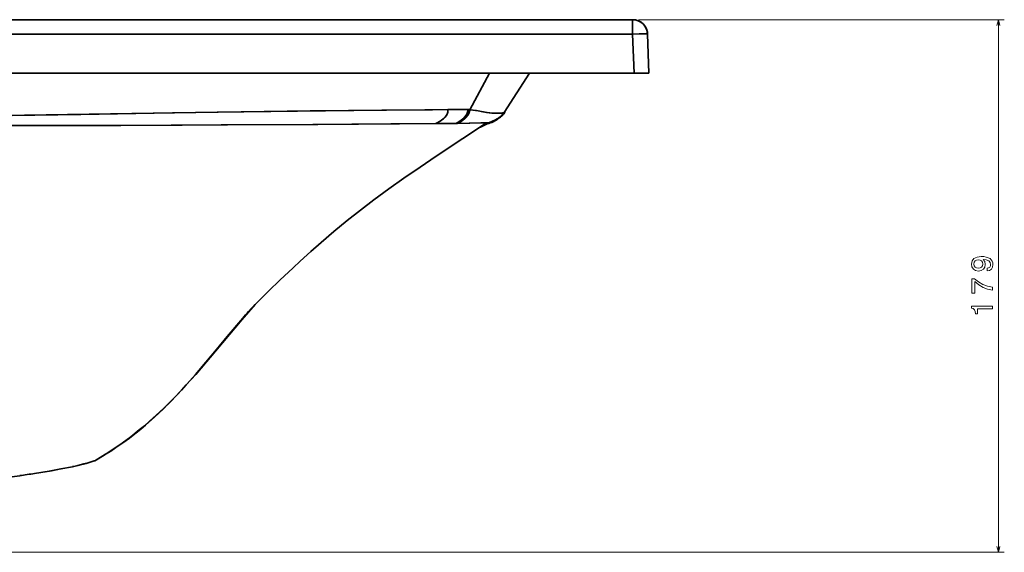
# Model space of a CAD drawing. Extents: x 219 to 1943, y 54 to 1421.
# Tile 4 of 7: x 759 to 1089, y 1007 to 1186. Entities that reach past the tile are written whole.
import ezdxf

# ---------------------------------------------------------------- set-up
doc = ezdxf.new("R2010")
doc.units = 0

msp = doc.modelspace()

# ---------------------------------------------------------------- linework, layer by layer
at = {"color": 7, "lineweight": 35}
for p, q in [((409.82, 1186.24), (779.59, 1186.24)), ((964.69, 1186.24), (594.52, 1186.24)), ((594.52, 1186.24), (964.69, 1186.24)), ((594.52, 1181.42), (964.69, 1181.42)), ((594.52, 1181.42), (964.69, 1181.42)), ((965.15, 1168.24), (594.52, 1168.24)), ((947.23, 1168.24), (594.52, 1168.24)), ((594.52, 1168.24), (965.15, 1168.24))]:
    msp.add_line(p, q, dxfattribs=at)
at = {"color": 7, "lineweight": 35, "ltscale": 0.120639}
msp.add_line((964.69, 1181.42), (964.69, 1186.24), dxfattribs=at)
msp.add_line((964.69, 1181.42), (964.69, 1186.24), dxfattribs=at)
msp.add_line((964.69, 1181.42), (964.69, 1186.24), dxfattribs=at)
at = {"color": 7, "lineweight": 13}
for p, q in [((966.69, 1186.24), (1089.44, 1186.24)), ((1087.44, 1007.48), (1087.44, 1186.24)), ((627.02, 1007.48), (1089.44, 1007.48))]:
    msp.add_line(p, q, dxfattribs=at)
at = {"color": 7, "lineweight": 35, "ltscale": 0.329562}
for p, q in [((964.69, 1181.42), (965.15, 1168.24)), ((964.69, 1181.42), (965.15, 1168.24)), ((970.15, 1168.24), (969.69, 1181.42)), ((970.15, 1168.24), (969.69, 1181.42)), ((970.15, 1168.24), (969.69, 1181.42)), ((969.69, 1181.42), (970.15, 1168.24))]:
    msp.add_line(p, q, dxfattribs=at)
at = {"color": 7, "lineweight": 35, "ltscale": 0.347147}
msp.add_line((910.04, 1156.03), (916.66, 1168.24), dxfattribs=at)
msp.add_line((910.04, 1156.03), (916.66, 1168.24), dxfattribs=at)
at = {"color": 7, "lineweight": 35, "ltscale": 0.391681}
msp.add_line((930.03, 1168.24), (921.54, 1155.07), dxfattribs=at)
msp.add_line((930.03, 1168.24), (921.54, 1155.07), dxfattribs=at)
at = {"color": 7, "lineweight": 35, "ltscale": 0.305412}
msp.add_line((947.23, 1168.24), (959.45, 1168.24), dxfattribs=at)
at = {"color": 7, "lineweight": 35, "ltscale": 0.000250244}
msp.add_line((959.45, 1168.24), (959.44, 1168.24), dxfattribs=at)
at = {"color": 7, "lineweight": 35, "ltscale": 0.267505}
msp.add_line((970.15, 1168.24), (959.45, 1168.24), dxfattribs=at)
msp.add_line((970.15, 1168.24), (959.45, 1168.24), dxfattribs=at)
at = {"color": 7, "lineweight": 35, "ltscale": 0.124924}
msp.add_line((965.15, 1168.24), (970.15, 1168.24), dxfattribs=at)
at = {"color": 7, "lineweight": 35, "ltscale": 0.124921}
msp.add_line((965.15, 1168.24), (970.15, 1168.24), dxfattribs=at)
at = {"color": 7, "lineweight": 35, "ltscale": 0.007675}
msp.add_line((909.43, 1156.07), (909.74, 1156.06), dxfattribs=at)
msp.add_line((909.43, 1156.07), (909.74, 1156.06), dxfattribs=at)
at = {"color": 7, "lineweight": 35, "ltscale": 0.007679}
msp.add_line((909.74, 1156.06), (910.04, 1156.03), dxfattribs=at)
msp.add_line((909.74, 1156.06), (910.04, 1156.03), dxfattribs=at)
at = {"color": 7, "lineweight": 35, "ltscale": 0.002923}
for p, q in [((910.04, 1156.03), (910.02, 1155.92)), ((910.02, 1155.92), (910.04, 1156.03))]:
    msp.add_line(p, q, dxfattribs=at)
at = {"color": 7, "lineweight": 35, "ltscale": 0.007557}
for p, q in [((905.64, 1151.45), (905.33, 1151.44)), ((905.33, 1151.44), (905.64, 1151.45))]:
    msp.add_line(p, q, dxfattribs=at)
at = {"color": 7, "lineweight": 35, "ltscale": 0.007567}
for p, q in [((905.94, 1151.45), (905.64, 1151.45)), ((905.64, 1151.45), (905.94, 1151.45))]:
    msp.add_line(p, q, dxfattribs=at)
at = {"color": 7, "lineweight": 35, "ltscale": 0.001458}
for p, q in [((905.99, 1151.47), (905.94, 1151.45)), ((905.94, 1151.45), (905.99, 1151.47))]:
    msp.add_line(p, q, dxfattribs=at)
at = {"color": 7, "lineweight": 35, "ltscale": 0.000432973}
msp.add_line((915.53, 1151.61), (915.51, 1151.61), dxfattribs=at)
at = {"color": 7, "lineweight": 35, "ltscale": 0.005344}
msp.add_line((783.91, 1038.14), (784.11, 1038.22), dxfattribs=at)
at = {"color": 7, "lineweight": 35, "ltscale": 0.005343}
msp.add_line((784.11, 1038.22), (783.91, 1038.14), dxfattribs=at)
at = {"color": 7, "lineweight": 35}
for points in [[(964.69, 1186.24), (965.46, 1186.18), (966.21, 1186.01), (966.92, 1185.72), (967.58, 1185.32), (968.18, 1184.83), (968.69, 1184.25), (969.1, 1183.6), (969.41, 1182.89), (969.61, 1182.15), (969.69, 1181.42)], [(964.69, 1181.42), (967.67, 1181.49), (969.03, 1181.48), (969.51, 1181.46), (969.66, 1181.43), (969.68, 1181.43), (969.69, 1181.42), (969.69, 1181.42), (969.69, 1181.42)], [(969.69, 1181.42), (969.69, 1181.42), (969.69, 1181.42), (969.68, 1181.43), (969.57, 1181.45), (969.03, 1181.48), (968.37, 1181.49), (966.86, 1181.47), (964.69, 1181.42)], [(969.69, 1181.42), (969.69, 1181.42), (969.69, 1181.42), (969.68, 1181.43), (969.65, 1181.44), (969.35, 1181.47), (968.84, 1181.48), (967.45, 1181.48), (964.69, 1181.42)], [(594.52, 1152.75), (625.34, 1152.88), (656.15, 1153.04), (686.97, 1153.27), (717.78, 1153.57), (748.6, 1153.96), (779.41, 1154.43), (810.22, 1154.94), (841.03, 1155.41), (856.44, 1155.62), (882.12, 1155.87), (894.95, 1155.98), (897.52, 1156.01), (902.65, 1156.08)], [(594.52, 1152.75), (643.02, 1152.97), (682.77, 1153.23), (721.34, 1153.61), (745.96, 1153.93), (789.39, 1154.59), (825.25, 1155.18), (852.24, 1155.57), (880.48, 1155.85), (896.17, 1155.99), (902.65, 1156.08)], [(902.65, 1156.08), (902.65, 1155.52), (902.62, 1155.23), (902.51, 1154.82), (902.38, 1154.51), (902.22, 1154.2), (901.99, 1153.88), (901.74, 1153.57), (901.17, 1153), (900.53, 1152.48), (899.88, 1152.03), (898.91, 1151.49), (898.65, 1151.37)], [(898.65, 1151.37), (899.35, 1151.71), (899.87, 1152.02), (900.44, 1152.41), (901.08, 1152.92), (901.67, 1153.49), (902.16, 1154.12), (902.36, 1154.45), (902.5, 1154.79), (902.61, 1155.22), (902.65, 1155.51), (902.65, 1156.08)], [(902.65, 1156.08), (905.81, 1156.14), (907.4, 1156.14), (909.43, 1156.07)], [(902.65, 1156.08), (906.04, 1156.14), (907.4, 1156.14), (909.43, 1156.07)], [(909.43, 1156.07), (909.36, 1155.52), (909.3, 1155.24), (909.16, 1154.83), (908.83, 1154.21), (908.34, 1153.59), (907.76, 1153.01), (907.14, 1152.5), (906.52, 1152.07), (906.02, 1151.77), (905.33, 1151.44)], [(905.33, 1151.44), (906.01, 1151.77), (906.51, 1152.07), (907.06, 1152.44), (907.68, 1152.94), (908.27, 1153.51), (908.77, 1154.13), (908.98, 1154.46), (909.15, 1154.79), (909.29, 1155.22), (909.36, 1155.51), (909.43, 1156.07)], [(909.74, 1156.06), (909.66, 1155.5), (909.59, 1155.23), (909.44, 1154.81), (909.11, 1154.2), (908.62, 1153.58), (908.04, 1153.01), (907.42, 1152.5), (906.81, 1152.07), (906.31, 1151.77), (905.64, 1151.45)], [(905.64, 1151.45), (906.33, 1151.78), (906.78, 1152.05), (907.36, 1152.46), (907.95, 1152.93), (908.55, 1153.5), (909.06, 1154.13), (909.42, 1154.76), (909.58, 1155.18), (909.65, 1155.47), (909.74, 1156.06)], [(910.02, 1155.92), (909.9, 1155.39), (909.65, 1154.73), (909.31, 1154.15), (908.83, 1153.55), (908.29, 1153.01), (907.71, 1152.52), (907.13, 1152.1), (906.69, 1151.82), (905.99, 1151.47)], [(905.99, 1151.47), (906.67, 1151.81), (907.1, 1152.08), (907.85, 1152.64), (908.6, 1153.31), (908.94, 1153.68), (909.25, 1154.07), (909.62, 1154.67), (909.9, 1155.36), (910.02, 1155.92)], [(909.59, 1154.6), (909.19, 1153.98), (908.61, 1153.32), (908.45, 1153.16)], [(910.04, 1156.03), (912.25, 1155.73), (914.36, 1155.35), (915.65, 1155.1), (916.79, 1154.94), (917.37, 1154.89), (918.42, 1154.86), (920.12, 1154.86), (920.84, 1154.89), (921.11, 1154.92), (921.35, 1154.98), (921.54, 1155.07)], [(921.54, 1155.07), (921.16, 1154.93), (920.89, 1154.89), (920.15, 1154.86), (918.78, 1154.85), (917.77, 1154.87), (916.56, 1154.96), (915.19, 1155.19), (912.82, 1155.63), (910.12, 1156.02), (910.04, 1156.03)], [(921.33, 1154.77), (921.06, 1154.41), (920.4, 1153.74), (920.02, 1153.44), (919.23, 1152.94), (918.69, 1152.64), (917.63, 1152.15), (916.6, 1151.71)], [(917.85, 1152.25), (918.72, 1152.66), (919.17, 1152.9), (919.81, 1153.3), (920.26, 1153.63), (920.67, 1153.99), (921.03, 1154.37), (921.33, 1154.77)], [(919.39, 1153.01), (920.18, 1153.49), (920.8, 1153.99), (921.4, 1154.63), (921.82, 1155.24)], [(921.73, 1155.17), (921.39, 1154.67), (920.87, 1154.07), (920.3, 1153.59), (919.86, 1153.28), (919.39, 1153)], [(919.39, 1153.01), (919.85, 1153.28), (920.28, 1153.58), (920.68, 1153.9), (921.29, 1154.54), (921.73, 1155.17)], [(921.73, 1155.17), (921.8, 1155.22), (921.82, 1155.24), (921.83, 1155.25), (921.83, 1155.26), (921.82, 1155.27), (921.82, 1155.27), (921.81, 1155.28), (921.77, 1155.29), (921.68, 1155.29)], [(921.73, 1155.17), (921.81, 1155.23), (921.83, 1155.25), (921.83, 1155.26), (921.82, 1155.27), (921.81, 1155.28), (921.79, 1155.29), (921.68, 1155.28)], [(898.65, 1151.37), (886.46, 1151.27), (859.07, 1151.12), (828.65, 1150.92), (813.45, 1150.83), (783.04, 1150.72), (752.63, 1150.7), (722.21, 1150.76), (661.38, 1150.94), (600.55, 1151.11), (594.52, 1151.13)], [(594.52, 1151.13), (661.25, 1150.94), (728.54, 1150.75), (759.36, 1150.7), (792.94, 1150.74), (826.56, 1150.91), (857.39, 1151.11), (883.49, 1151.25), (898.65, 1151.37)], [(915.63, 1151.58), (907.64, 1146.36), (898.75, 1140.44), (893.31, 1136.76), (887.91, 1133.02), (882.83, 1129.42), (877.8, 1125.75), (873.31, 1122.35), (868.88, 1118.85), (864.44, 1115.19), (860.11, 1111.48), (856.66, 1108.43), (853.13, 1105.22), (850.68, 1102.94), (846.29, 1098.79), (842.59, 1095.23), (836.99, 1089.64), (836.29, 1088.93), (836.28, 1088.93), (836.28, 1088.93), (836.31, 1088.96), (837.61, 1090.28), (837.76, 1090.43), (837.77, 1090.44), (837.74, 1090.41), (835.93, 1088.54), (834.72, 1087.22)], [(916.47, 1151.65), (916.47, 1151.65), (916.47, 1151.65), (916.47, 1151.65), (916.47, 1151.65), (916.35, 1151.64), (914.22, 1151.58), (905.94, 1151.45)], [(905.94, 1151.45), (913.77, 1151.57), (915.72, 1151.61), (916.42, 1151.64), (916.46, 1151.65), (916.47, 1151.65), (916.47, 1151.65), (916.47, 1151.65), (916.47, 1151.65)], [(915.52, 1151.61), (915.61, 1151.6), (915.63, 1151.59), (915.63, 1151.59), (915.63, 1151.59), (915.63, 1151.58), (915.63, 1151.58)], [(917.75, 1152.19), (916.4, 1151.56), (915.86, 1151.3)], [(918.39, 1152.49), (916.99, 1151.88), (916.47, 1151.65)], [(838.01, 1090.69), (833.55, 1085.5), (824.67, 1075.04), (818.01, 1067.16)], [(833.81, 1086.09), (828.62, 1079.92), (824.99, 1075.54), (821.46, 1071.3), (817.97, 1067.2)], [(817.97, 1067.2), (815.09, 1063.92), (812.14, 1060.72), (809.09, 1057.58), (805.88, 1054.47), (802.55, 1051.45), (800.84, 1049.98), (799.09, 1048.53), (796.25, 1046.28), (793.32, 1044.12), (790.32, 1042.05), (787.25, 1040.08), (784.11, 1038.22)], [(818.01, 1067.16), (814.81, 1063.64), (813.2, 1061.9), (810.77, 1059.32), (808.93, 1057.42), (807.05, 1055.55), (804.18, 1052.82), (801.21, 1050.18), (799.61, 1048.84), (797.99, 1047.53), (795.79, 1045.83), (793.53, 1044.19), (791.24, 1042.61), (789.5, 1041.47), (787.75, 1040.37), (785.94, 1039.28), (784.11, 1038.22)], [(778.44, 1036.63), (781.28, 1037.34), (782.91, 1037.81), (783.91, 1038.14)], [(783.91, 1038.14), (782.91, 1037.81), (781.93, 1037.52), (780.49, 1037.13), (778.44, 1036.63)], [(763.96, 1033.94), (768.86, 1034.73), (772.79, 1035.44), (776.63, 1036.22)], [(776.63, 1036.22), (772.77, 1035.44), (769.6, 1034.86), (763.96, 1033.94)], [(668.15, 1026.32), (679.82, 1026.79), (691.28, 1027.34), (702.47, 1027.97), (713.53, 1028.7), (724.14, 1029.51), (734.19, 1030.4), (742.33, 1031.2), (749.87, 1032.04), (754.6, 1032.63), (758.94, 1033.2)]]:
    msp.add_lwpolyline(points, dxfattribs=at)
at = {"color": 7, "lineweight": 13}
for points in [[(1087.96, 1184.31), (1087.44, 1186.24), (1086.92, 1184.31)], [(1086.92, 1009.41), (1087.44, 1007.48), (1087.96, 1009.41)]]:
    msp.add_lwpolyline(points, dxfattribs=at)
for points in [[(1083.71, 1101.91), (1084.5, 1102.06), (1085.12, 1102.5), (1085.5, 1103.18), (1085.64, 1104.09), (1085.57, 1104.69), (1085.39, 1105.22), (1085.08, 1105.67), (1084.64, 1106.06), (1084.08, 1106.36), (1083.39, 1106.58), (1082.61, 1106.71), (1081.7, 1106.76), (1080.28, 1106.59), (1079.24, 1106.1), (1078.61, 1105.31), (1078.39, 1104.23), (1078.57, 1103.24), (1079.06, 1102.5), (1079.8, 1102.01), (1080.74, 1101.85), (1081.71, 1102.01), (1082.45, 1102.49), (1082.91, 1103.19), (1083.06, 1104.09), (1082.87, 1105.04), (1082.29, 1105.75), (1083.4, 1105.59), (1084.2, 1105.27), (1084.68, 1104.78), (1084.83, 1104.1), (1084.76, 1103.58), (1084.53, 1103.19), (1084.18, 1102.94), (1083.71, 1102.84)], [(1080.73, 1102.83), (1080.11, 1102.93), (1079.61, 1103.21), (1079.3, 1103.66), (1079.19, 1104.23), (1079.3, 1104.83), (1079.61, 1105.28), (1080.1, 1105.56), (1080.72, 1105.67), (1081.36, 1105.56), (1081.83, 1105.28), (1082.12, 1104.82), (1082.22, 1104.2), (1082.12, 1103.65), (1081.83, 1103.21), (1081.37, 1102.93)], [(1085.44, 1095.46), (1085.44, 1096.48), (1083.78, 1096.81), (1082.22, 1097.39), (1080.78, 1098.22), (1079.43, 1099.3), (1078.59, 1099.3), (1078.59, 1094.5), (1079.51, 1094.5), (1079.51, 1098.33), (1080.87, 1097.22), (1082.3, 1096.39), (1083.81, 1095.8)], [(1085.44, 1089.21), (1085.44, 1090.12), (1078.39, 1090.12), (1078.39, 1089.44), (1079.01, 1089.26), (1079.42, 1088.89), (1079.66, 1088.34), (1079.74, 1087.57), (1080.46, 1087.57), (1080.46, 1089.21)]]:
    msp.add_lwpolyline(points, close=True, dxfattribs=at)
at = {"color": 7, "lineweight": 35}
for centre, radius, start, end in [((964.69, 1181.24), 5, 2.0032, 89.9968), ((964.69, 1181.24), 5, 2.0032, 89.9968), ((964.74, 1182.71), 3.53, 84.8631, 90.7187), ((964.69, 1181.34), 4.91, 84.8858, 89.9412), ((964.69, 1181.21), 5.03, 55.7726, 78.7589), ((964.69, 1181.24), 5, 2.0016, 61.2449), ((964.74, 1181.24), 4.95, 2.069, 12.7007), ((909.89, 1162.81), 13.98, 324.9244, 326.4328), ((909.89, 1162.81), 13.98, 324.9244, 326.4328), ((920.71, 1156.98), 2.08, 293.6601, 299.4371), ((920.7, 1156.99), 2.09, 293.6823, 299.4148), ((870.58, 3925.6), 2774.37, 270.5797, 270.7178), ((870.58, 3925.63), 2774.4, 270.5797, 270.7178), ((1098.21, 779.33), 414.26, 116.1155, 116.5418), ((1103.84, 768.44), 426.51, 116.1504, 116.5628), ((919.19, 1160.35), 9.64, 247.13, 249.7632), ((919.18, 1160.31), 9.6, 247.1225, 249.768), ((914.39, 1159.17), 8, 280.5606, 311.7042), ((910.9, 1168.32), 17.51, 293.7126, 299.0022), ((1134.47, 829.94), 394.98, 139.1433, 139.572), ((751.84, 1150.82), 117.25, 282.2093, 283.1158), ((751.52, 1152.26), 118.72, 282.2115, 283.1077), ((710.53, 1383.08), 353.21, 277.878, 278.7001), ((710.7, 1381.9), 352.01, 277.8764, 278.7014)]:
    msp.add_arc(centre, radius, start, end, dxfattribs=at)

doc.saveas('drawing.dxf')
